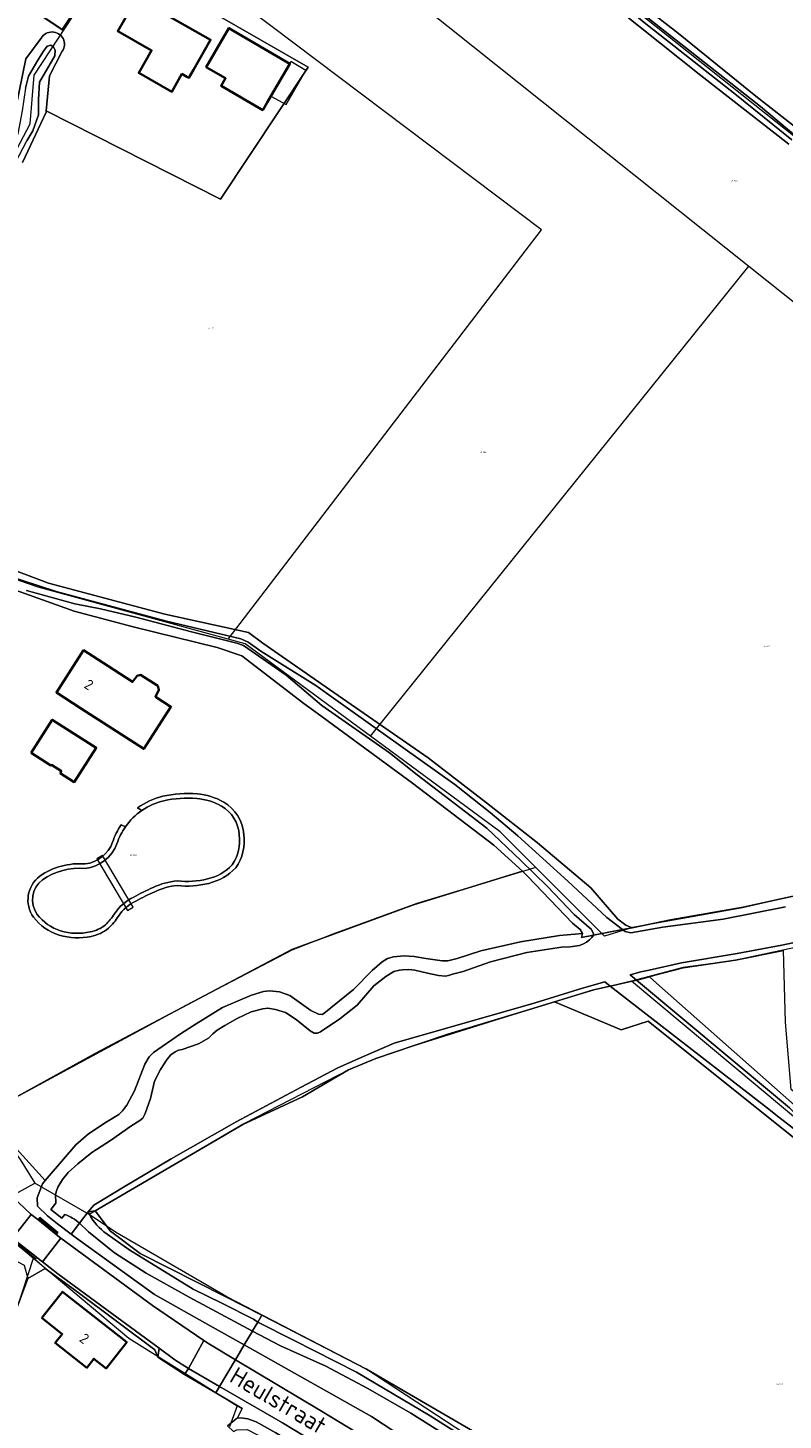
# Model space of a CAD drawing. Header units: metres. Extents: x 104777 to 177370, y 409697 to 438337.
# Tile 15 of 133: x 128908 to 129039, y 421777 to 422018. Entities that reach past the tile are written whole.
import ezdxf
from ezdxf.enums import TextEntityAlignment as Align
from ezdxf.lldxf.tags import DXFTag

# ---------------------------------------------------------------- set-up
doc = ezdxf.new("R2010")
doc.units = ezdxf.units.M
for name, color, linetype, lineweight in [('B-WE-GR-GRAS-GV', 60, 'Continuous', 13), ('B-WE-IE-TERREINAFSCHEIDING_KUNSTMATIG_HEKWERK-G', 20, 'IE-TERREINAFSCHEIDING_KUNSTMATIG-SO', 18), ('B-WE-KG-GRENS_PERCEEL-G', 150, 'KG-PERCEEL-SO', 18), ('B-WE-KG-GRENS_PERCEEL-S', 150, 'Continuous', 25), ('B-WE-KW-KUNSTWERK_DEK-GV', 170, 'Continuous', 18), ('B-WE-OG-BEBOUWING-G', 7, 'Continuous', 35), ('B-WE-OG-BEBOUWING-GV', 7, 'Continuous', 35), ('B-WE-OG-BEBOUWING_HUISNUMMER-T18', 10, 'Continuous', 18), ('B-WE-OG-BEBOUWING_LUIFEL-GV', 7, 'Continuous', 18), ('B-WE-OG-BEBOUWING_STRAATNAAM-T18', 10, 'Continuous', 18), ('B-WE-OG-TERREIN_BEGROEID-GV', 7, 'Continuous', 18), ('B-WE-OG-TERREIN_ERF-GV', 7, 'Continuous', 18), ('B-WE-OG-TERREIN_OEVER-GV', 7, 'Continuous', 18), ('B-WE-OG-WATER-GV', 130, 'Continuous', 18), ('B-WE-OG-WATER_SLOOT-GV', 120, 'Continuous', 18), ('B-WE-OG-WEG-GV', 7, 'Continuous', 18), ('B-WE-VH-GESLOTENVERHARDING_ASFALT-GV', 10, 'Continuous', 18), ('B-WE-VH-GESLOTENVERHARDING_BETON-GV', 10, 'Continuous', 18), ('B-WE-VH-OPENVERHARDING_BETONSTRAATSTEEN-GV', 90, 'Continuous', 18), ('B-WE-VH-OPENVERHARDING_STRAATBAKSTEEN-GV', 90, 'Continuous', 18)]:
    doc.layers.add(name, color=color, linetype=linetype, lineweight=lineweight)
doc.styles.add('NLCS-ISO', font='NLCS-ISO.ttf')
doc.styles.add('NLCS-ISO-M20-T18', font='NLCS-ISO.ttf', dxfattribs={"height": 0.036})
doc.styles.get("Standard").update_dxf_attribs({"font": 'Romans.shx'})
doc.linetypes.add('IE-TERREINAFSCHEIDING_KUNSTMATIG-SO', pattern='A,4,[82,NLCS.SHX,S=0.75,R=90,X=0,Y=0],4,-2', length=10)
tags = doc.linetypes.add('KG-PERCEEL-SO', pattern='A,5.5,-2,["P",Standard,S=1.8,R=0,X=-0.5,Y=-0.9],-2,5.5,-2,[5,NLCS.SHX,S=0.75,R=0,X=0,Y=0],-2', length=19).pattern_tags.tags
tags[6] = DXFTag(74, 10)

# ---------------------------------------------------------------- blocks, each defined once
blk = doc.blocks.new('SKG-PERCEELNUMMER-SO')
at = {"style": 'NLCS-ISO', "oblique": 10, "flags": 1}
for tag, p in [('GEMEENTECODE', (0, 2.6)), ('PERCEELGROOTTE', (0, -2.4))]:
    blk.add_attdef(tag, text='', height=1.8, dxfattribs=at).set_placement(p, align=Align.MIDDLE_CENTER)
at = {"style": 'NLCS-ISO', "oblique": 10}
blk.add_attdef('SECTIE', text='', height=1.8, dxfattribs=at).set_placement((-0.5, 0), align=Align.MIDDLE_RIGHT)
blk.add_attdef('PERCEELNUMMER', text='', height=1.8, dxfattribs=at).set_placement((0.5, 0), align=Align.MIDDLE_LEFT)

msp = doc.modelspace()

# ---------------------------------------------------------------- linework, layer by layer
at = {"layer": 'B-WE-GR-GRAS-GV', "ltscale": 20, "flags": 128}
for points in [[(129043.97, 422150.099), (129029.082, 422126.616), (129028.33, 422125.43), (129025.272, 422121.591), (129024.408, 422120.533), (129020.851, 422116.837), (129012.988, 422109.345), (129001.907, 422099.967), (128983.958, 422086.499), (128957.084, 422068.779), (128956.876, 422068.31), (128956.838, 422067.973), (128956.96, 422067.659), (128985.478, 422045.861), (128998.001, 422035.891), (129009.533, 422026.287), (129021.049, 422017.271), (129034.477, 422006.442), (129042.139, 422000.409)], [(129040.149, 421998.145), (129024.967, 422010.018), (129003.629, 422027.015)], [(128936.584, 422023.199), (128956.978, 422011.456), (128941.857, 421988.621), (128911.67, 422003.884), (128911.65, 422003.68), (128907.582, 421994.928)], [(128901.795, 421925.971), (128912.044, 421922.137), (128932.194, 421916.768), (128946.676, 421913.604), (128949.178, 421911.708), (128961.461, 421903.176), (128977.752, 421891.86), (128987.863, 421884.083), (128996.676, 421877.154), (129005.905, 421869.353), (129010.558, 421863.983), (129011.958, 421862.941), (129013.049, 421862.479), (129019.684, 421863.83), (129032.279, 421866.025), (129048.759, 421869.694)], [(128903.748, 421827.266), (128911.505, 421818.7), (128912.169, 421819.517), (128916.772, 421824.888), (128918.977, 421826.781), (128922.068, 421828.807), (128924.235, 421830.162), (128924.901, 421830.782), (128925.238, 421831.222), (128925.644, 421831.782), (128926.93, 421834.259), (128928.715, 421838.881), (128929.467, 421840.14), (128930.262, 421840.891), (128934.883, 421844.099), (128937.647, 421845.815), (128942.16, 421848.654), (128947.185, 421850.808), (128949.275, 421851.434), (128950.282, 421851.528), (128952.037, 421851.366), (128953.843, 421850.716), (128957.482, 421848.149), (128958.76, 421847.516), (128959.428, 421847.439), (128959.707, 421847.61), (128964.853, 421851.767), (128968.088, 421855.09), (128969.777, 421856.542), (128970.741, 421857.124), (128971.777, 421857.417), (128973.59, 421857.614), (128975.355, 421857.522), (128977.379, 421857.151), (128980.212, 421856.754), (128981.188, 421856.758), (128982.752, 421857.153), (128986.883, 421858.466), (128993.744, 421860.039), (129000.487, 421861.143), (129004.444, 421861.468), (129004.034, 421862.144), (129002.729, 421863.287), (128994.963, 421871.42), (128994.06, 421872.247), (128975.214, 421866.439), (128954.162, 421858.689), (128920.157, 421840.725), (128901.187, 421830.279)], [(129041.23, 421825.966), (129036.386, 421829.847), (129015.832, 421846.317), (129011.156, 421844.815), (128999.593, 421849.64), (128990.216, 421846.774), (128975.526, 421842.171), (128968.721, 421839.834), (128963.967, 421837.846), (128956.045, 421833.224), (128945.68, 421828.42), (128945.012, 421828.029), (128920.16, 421813.47), (128922.78, 421809.93), (128927.95, 421806.1), (128942.638, 421798.622), (128948.994, 421795.386), (128954.8, 421792.43), (128967.09, 421786.04), (128991.754, 421771.682), (129017.1, 421755.509), (129038.862, 421740.337), (129042.38, 421737.746)]]:
    msp.add_lwpolyline(points, dxfattribs=at)
msp.add_lwpolyline([(129039.235, 421858.521), (129030.95, 421856.868), (129021.863, 421855.55), (129016.992, 421854.245), (129016.03, 421853.987), (129017.272, 421852.895), (129037.693, 421834.815), (129049.637, 421824.23), (129065.468, 421811.443), (129076.85, 421802.262), (129077.061, 421801.817), (129077.061, 421801.513), (129076.991, 421801.115), (129076.78, 421800.81), (129076.569, 421800.529), (129076.156, 421800.194), (129080.248, 421797.729), (129082.33, 421801.372), (129071.557, 421809.429), (129040.597, 421834.487), (129039.567, 421846.15)], close=True, dxfattribs=at)
at = {"layer": 'B-WE-IE-TERREINAFSCHEIDING_KUNSTMATIG_HEKWERK-G', "ltscale": 20, "flags": 128}
for points in [[(128910.373, 421812.133), (128913.558, 421809.536)], [(128906.878, 421807.683), (128909.864, 421805.185)]]:
    msp.add_lwpolyline(points, dxfattribs=at)
at = {"layer": 'B-WE-KG-GRENS_PERCEEL-G', "ltscale": 20, "flags": 128}
for points in [[(129141.8, 421918.91), (129047.122, 421994.68), (128955.375, 422067.587)], [(128933.483, 422056.636), (129033.239, 421976.982)], [(128943.137, 421912.426), (128997.361, 421983.288), (128927.365, 422036.15)], [(128896.66, 421978.504), (128908.899, 422001.615), (128909.606, 422010.059), (128917.807, 422022.541)], [(128967.773, 421895.613), (129033.239, 421976.982)], [(129033.239, 421976.982), (129123.225, 421905.327)], [(128943.137, 421912.426), (128910.271, 421921.431), (128899.027, 421925.32)], [(128967.773, 421895.613), (128946.084, 421911.619), (128943.137, 421912.426)], [(129123.225, 421905.327), (129111.086, 421898.011), (129092.309, 421885.574), (129075.71, 421877.312), (129064.416, 421873.318), (129032.136, 421865.936), (129013.096, 421862.485), (129008.264, 421861.036), (128996.419, 421872.904)], [(129126.93, 421897.792), (129110.246, 421887.392), (129092.845, 421876.453), (129080.411, 421870.707), (129072.065, 421867.923), (129064.555, 421865.24), (129053.769, 421861.728), (129030.495, 421856.771), (129021.894, 421855.561), (129012.953, 421853.245)], [(128996.419, 421872.904), (128990.214, 421879.052), (128967.773, 421895.613)], [(128996.419, 421872.904), (128975.802, 421866.662), (128961.26, 421861.365), (128954.154, 421858.567), (128935.836, 421848.997), (128901.205, 421830.294)], [(129012.953, 421853.245), (129006.341, 421851.685), (128981.176, 421844.037), (128968.727, 421839.848), (128964.007, 421837.871), (128945.889, 421828.548), (128919.079, 421812.806)], [(129102.106, 421781.522), (129078.872, 421798.118), (129012.953, 421853.245)], [(128901.205, 421830.294), (128907.148, 421822.348), (128909.701, 421818.283)], [(128902.84, 421814.508), (128909.701, 421818.283)], [(128919.079, 421812.806), (128909.701, 421818.283)], [(129090.536, 421700.357), (129068.7, 421716.114), (129065.315, 421721.91), (129030.867, 421745.005), (129003.471, 421762.171), (128966.998, 421786.125), (128942.931, 421798.597), (128923.672, 421809.772), (128919.079, 421812.806)], [(128901.875, 421811.608), (128909.473, 421805.247)], [(128923.058, 421717.313), (128912.899, 421721.797), (128898.438, 421726.923), (128888.737, 421729.394), (128888.78, 421735.557), (128890.65, 421747.881), (128895.959, 421765.362), (128907.623, 421799.632), (128909.473, 421805.247)], [(128909.473, 421805.247), (128925.99, 421791.43), (128944.73, 421779.718), (128943.407, 421776.072)]]:
    msp.add_lwpolyline(points, dxfattribs=at)
at = {"layer": 'B-WE-KW-KUNSTWERK_DEK-GV', "ltscale": 20, "flags": 128}
msp.add_lwpolyline([(128921.408, 421874.952), (128920.45, 421874.38), (128925.764, 421865.479), (128926.722, 421866.051)], close=True, dxfattribs=at)
at = {"layer": 'B-WE-OG-BEBOUWING-G', "ltscale": 20, "flags": 128}
for points in [[(128937.131, 422010.968), (128940.117, 422016.184), (128927.37, 422023.47), (128924.06, 422017.68), (128929.891, 422014.348), (128927.693, 422010.457), (128933.426, 422007.197), (128935.152, 422010.291), (128936.031, 422009.791), (128936.371, 422009.606)], [(128950.542, 422006.417), (128953.831, 422012.042), (128943.291, 422018.205), (128939.354, 422011.472), (128942.695, 422009.519), (128941.934, 422008.216), (128949.134, 422004.009), (128949.894, 422005.309)], [(128922.34, 421907.79), (128918.14, 421910.5), (128913.43, 421903.21), (128917.63, 421900.49), (128928.537, 421893.427), (128933.263, 421900.742), (128930.584, 421902.47), (128931.177, 421903.638), (128930.963, 421904.359), (128928.014, 421906.243), (128927.422, 421906.078), (128926.63, 421905.022)], [(128909.08, 421892.74), (128912.5, 421890.56), (128912.56, 421890.66), (128914.3, 421889.55), (128914.11, 421889.24), (128916.53, 421887.69), (128920.32, 421893.63), (128912.73, 421898.47)], [(128910.914, 421794.916), (128914.453, 421792.136), (128913.249, 421790.603), (128918.708, 421786.315), (128919.913, 421787.848), (128922.036, 421786.181), (128925.594, 421790.711), (128914.472, 421799.445)]]:
    msp.add_lwpolyline(points, close=True, dxfattribs=at)
at = {"layer": 'B-WE-OG-BEBOUWING-GV', "ltscale": 20, "flags": 128}
for points in [[(128910.659, 422020.449), (128914.493, 422017.901), (128917.915, 422023.051), (128914.081, 422025.598)], [(128937.131, 422010.968), (128940.117, 422016.184), (128927.37, 422023.47), (128924.06, 422017.68), (128929.891, 422014.348), (128927.693, 422010.457), (128933.426, 422007.197), (128935.152, 422010.291), (128936.031, 422009.791), (128936.371, 422009.606)], [(128950.542, 422006.417), (128953.831, 422012.042), (128943.291, 422018.205), (128939.354, 422011.472), (128942.695, 422009.519), (128941.934, 422008.216), (128949.134, 422004.009), (128949.894, 422005.309)], [(128922.34, 421907.79), (128918.14, 421910.5), (128913.43, 421903.21), (128917.63, 421900.49), (128928.537, 421893.427), (128933.263, 421900.742), (128930.584, 421902.47), (128931.177, 421903.638), (128930.963, 421904.359), (128928.014, 421906.243), (128927.422, 421906.078), (128926.63, 421905.022)], [(128909.08, 421892.74), (128912.5, 421890.56), (128912.56, 421890.66), (128914.3, 421889.55), (128914.11, 421889.24), (128916.53, 421887.69), (128920.32, 421893.63), (128912.73, 421898.47)], [(128910.914, 421794.916), (128914.453, 421792.136), (128913.249, 421790.603), (128918.708, 421786.315), (128919.913, 421787.848), (128922.036, 421786.181), (128925.594, 421790.711), (128914.472, 421799.445)]]:
    msp.add_lwpolyline(points, close=True, dxfattribs=at)
at = {"layer": 'B-WE-OG-BEBOUWING_LUIFEL-GV', "ltscale": 20, "flags": 128}
msp.add_lwpolyline([(128950.542, 422006.417), (128953.183, 422004.982), (128956.606, 422010.894), (128954.02, 422012.411), (128953.831, 422012.042)], close=True, dxfattribs=at)
at = {"layer": 'B-WE-OG-TERREIN_BEGROEID-GV', "ltscale": 20, "flags": 128}
msp.add_lwpolyline([(128888.742, 421771.442), (128892.502, 421783.415), (128897.976, 421800.847), (128901.545, 421804.609), (128902.402, 421805.512), (128904.625, 421805.748), (128905.869, 421805.099), (128907.844, 421804.069), (128908.476, 421801.747), (128911.515, 421803.498), (128909.77, 421805.072), (128906.748, 421807.528), (128904.851, 421807.946), (128903.409, 421808.581), (128900.173, 421805.419), (128897.664, 421801.561), (128895.753, 421797.373), (128894.68, 421794.441), (128887.866, 421772.684)], close=True, dxfattribs=at)
at = {"layer": 'B-WE-OG-TERREIN_ERF-GV', "ltscale": 20, "flags": 128}
for points in [[(128914.46, 422014.19), (128912.27, 422009.93), (128911.67, 422003.884), (128941.857, 421988.621), (128956.978, 422011.456), (128936.584, 422023.199), (128931.957, 422027.059), (128932.742, 422028.479), (128930.761, 422030.273), (128930.012, 422032.293), (128929.408, 422032.869), (128923.844, 422037.877), (128923.422, 422037.508), (128920.94, 422034.929), (128919.127, 422033.046), (128917.622, 422034.504), (128916.116, 422035.962), (128917.94, 422037.998), (128916.32, 422039.447), (128917.789, 422041.085), (128916.118, 422042.552), (128914.93, 422043.715), (128911.569, 422041.326)], [(128883.542, 421983.701), (128888.98, 421985.089), (128891.011, 421976.123), (128891.27, 421974.98), (128893.879, 421979.738), (128894.628, 421981.105), (128896.441, 421984.411), (128902.65, 421995.15), (128902.82, 421995.74), (128905.86, 422001.57), (128908.14, 422012.88), (128910.8, 422016.45)], [(128901.187, 421830.279), (128920.157, 421840.725), (128954.162, 421858.689), (128975.214, 421866.439), (128994.06, 421872.247), (128989.134, 421876.76), (128975.023, 421887.473), (128958.538, 421899.595), (128956.22, 421901.3), (128945.508, 421909.552), (128941.252, 421911.009), (128926.74, 421914.552), (128916.5, 421917.28), (128897.74, 421923.99)], [(128928.242, 421882.778), (128927.471, 421883.201)], [(128924.655, 421880.285), (128925.384, 421879.946)], [(128943.03, 421776.264), (128944.763, 421777.636), (128945.58, 421779.239), (128941.023, 421781.941), (128935.597, 421785.159), (128930.984, 421788.142), (128930.463, 421789.429), (128924.28, 421794.048), (128916.765, 421799.654), (128911.515, 421803.498), (128908.476, 421801.747), (128906.478, 421796.343), (128904.406, 421790.313), (128901.83, 421785.25), (128900.685, 421781.187), (128897.911, 421771.345)]]:
    msp.add_lwpolyline(points, dxfattribs=at)
for points in [[(128910.659, 422020.449), (128914.081, 422025.598), (128917.915, 422023.051), (128914.493, 422017.901)], [(128940.117, 422016.184), (128937.131, 422010.968), (128936.371, 422009.606), (128936.031, 422009.791), (128935.152, 422010.291), (128933.426, 422007.197), (128927.693, 422010.457), (128929.891, 422014.348), (128924.06, 422017.68), (128927.37, 422023.47)], [(128953.831, 422012.042), (128950.542, 422006.417), (128949.894, 422005.309), (128949.134, 422004.009), (128941.934, 422008.216), (128942.695, 422009.519), (128939.354, 422011.472), (128943.291, 422018.205)], [(128918.14, 421910.5), (128922.34, 421907.79), (128926.63, 421905.022), (128927.422, 421906.078), (128928.014, 421906.243), (128930.963, 421904.359), (128931.177, 421903.638), (128930.584, 421902.47), (128933.263, 421900.742), (128928.537, 421893.427), (128917.63, 421900.49), (128913.43, 421903.21)], [(128920.32, 421893.63), (128916.53, 421887.69), (128914.11, 421889.24), (128914.3, 421889.55), (128912.56, 421890.66), (128912.5, 421890.56), (128909.08, 421892.74), (128912.73, 421898.47)], [(128925.594, 421790.711), (128922.036, 421786.181), (128919.913, 421787.848), (128918.708, 421786.315), (128913.249, 421790.603), (128914.453, 421792.136), (128910.914, 421794.916), (128914.472, 421799.445)]]:
    msp.add_lwpolyline(points, close=True, dxfattribs=at)
at = {"layer": 'B-WE-OG-TERREIN_ERF-GV', "ltscale": 20}
for points in [[(128910.8, 422016.45, -1.0371611), (128914.46, 422014.19)], [(128927.471, 421883.201, -0.099728), (128931.835, 421885.242)], [(128931.835, 421885.242, -0.0701768), (128937.777, 421885.643)], [(128937.777, 421885.643, -0.1051426), (128942.38, 421884.225)], [(128942.38, 421884.225, -0.2495055), (128945.871, 421878.634)], [(128925.384, 421879.946, -0.0885778), (128928.242, 421882.778)], [(128923.157, 421877.288, -0.06874), (128924.655, 421880.285)], [(128918.398, 421873.529, 0.283408), (128923.157, 421877.288)], [(128945.871, 421878.634, -0.1872278), (128944.47, 421872.85)], [(128910.546, 421871.414, -0.1702709), (128918.398, 421873.529)], [(128944.47, 421872.85, -0.1451353), (128939.787, 421870.152)], [(128909.463, 421864.292, -0.4008676), (128910.546, 421871.414)], [(128934.326, 421869.771, 0.0957391), (128930.492, 421868.708)], [(128939.787, 421870.152, -0.0888009), (128934.326, 421869.771)], [(128930.492, 421868.708, 0.0325836), (128927.202, 421867.063)], [(128927.202, 421867.063, 0.1477333), (128924.167, 421864.452)], [(128913.916, 421861.205, -0.1530256), (128909.463, 421864.292)], [(128922.46, 421862.382, -0.1237798), (128919.452, 421860.982)], [(128924.167, 421864.452, -0.0495361), (128922.46, 421862.382)], [(128919.452, 421860.982, -0.1349343), (128913.916, 421861.205)]]:
    msp.add_lwpolyline(points, format="xyb", dxfattribs=at)
at = {"layer": 'B-WE-OG-TERREIN_OEVER-GV', "ltscale": 20, "flags": 128}
for points in [[(129042.139, 422000.409), (129034.477, 422006.442), (129021.049, 422017.271), (129009.533, 422026.287), (128998.001, 422035.891), (128985.478, 422045.861), (128956.96, 422067.659), (128956.838, 422067.973), (128956.093, 422067.66), (128956.242, 422067.451), (128957.063, 422066.733), (128984.801, 422044.7), (129000.401, 422032.187), (129009.817, 422024.799), (129017.138, 422018.882), (129035.251, 422004.615), (129041.404, 421999.478)], [(129040.707, 421998.858), (129030.846, 422006.849), (129015.133, 422019.182), (129006.185, 422026.642), (128999.89, 422031.528), (128993.705, 422036.651), (128984.347, 422044.1), (128955.764, 422065.947), (128954.393, 422066.947), (128954.23, 422066.914), (128955.124, 422066.224), (128968.258, 422054.96), (128981.599, 422044.19), (129003.629, 422027.015), (129024.967, 422010.018), (129040.149, 421998.145)], [(128910.8, 422016.45), (128908.14, 422012.88), (128905.86, 422001.57), (128902.82, 421995.74), (128902.65, 421995.15), (128896.441, 421984.411), (128894.628, 421981.105), (128893.879, 421979.738), (128896.181, 421978.746)], [(128907.582, 421994.928), (128911.65, 422003.68), (128911.67, 422003.884), (128912.27, 422009.93), (128914.46, 422014.19)], [(128908.062, 422007.795), (128908.595, 422009.865), (128910.224, 422012.668), (128911.182, 422014.221), (128911.865, 422015.061), (128912.447, 422015.252), (128912.986, 422014.855), (128913.233, 422014.392), (128913.142, 422013.391), (128910.501, 422008.858), (128910.344, 422005.858), (128910.355, 422003.215), (128909.371, 422000.429), (128908.3, 421998.697)], [(128904.754, 421923.48), (128913.404, 421920.653), (128932.511, 421915.516), (128945.336, 421912.505), (128946.644, 421911.893), (128948.799, 421910.364), (128958.353, 421904.388), (128960.994, 421902.506), (128982.356, 421887.28), (128988.474, 421882.448), (128993.279, 421878.404), (129001.944, 421870.526), (129008.687, 421864.242), (129011.398, 421862.159), (129013.049, 421862.479), (129011.958, 421862.941), (129010.558, 421863.983), (129005.905, 421869.353), (128996.676, 421877.154), (128987.863, 421884.083), (128977.752, 421891.86), (128961.461, 421903.176), (128949.178, 421911.708), (128946.676, 421913.604), (128932.194, 421916.768), (128912.044, 421922.137), (128901.795, 421925.971)], [(128897.74, 421923.99), (128916.5, 421917.28), (128926.74, 421914.552), (128941.252, 421911.009), (128945.508, 421909.552), (128956.22, 421901.3), (128958.538, 421899.595), (128975.023, 421887.473), (128989.134, 421876.76), (128994.06, 421872.247), (128994.963, 421871.42), (129002.729, 421863.287), (129004.034, 421862.144), (129004.444, 421861.468), (129004.266, 421860.777), (129006.359, 421861.183), (129006.353, 421861.42), (129006.04, 421862.176), (129003.036, 421864.74), (128998.385, 421869.61), (128993.742, 421874.187), (128987.899, 421879.731), (128975.852, 421888.93), (128971.053, 421892.74), (128959.383, 421900.95), (128953.196, 421906.191), (128945.836, 421911.343), (128944.651, 421911.723), (128936.788, 421913.69), (128927.205, 421916.258), (128921.059, 421917.682), (128916.631, 421918.564), (128908.288, 421920.871)], [(128927.471, 421883.201), (128928.242, 421882.778)], [(128925.384, 421879.946), (128924.655, 421880.285)], [(129048.759, 421869.694), (129032.279, 421866.025), (129019.684, 421863.83), (129013.049, 421862.479), (129011.398, 421862.159), (129011.865, 421861.8), (129012.81, 421861.59), (129018.364, 421862.558), (129028.783, 421863.948), (129039.592, 421866.111)], [(129006.359, 421861.183), (129004.266, 421860.777), (129004.444, 421861.468), (129000.487, 421861.143), (128993.744, 421860.039), (128986.883, 421858.466), (128982.752, 421857.153), (128981.188, 421856.758), (128980.212, 421856.754), (128977.379, 421857.151), (128975.355, 421857.522), (128973.59, 421857.614), (128971.777, 421857.417), (128970.741, 421857.124), (128969.777, 421856.542), (128968.088, 421855.09), (128964.853, 421851.767), (128959.707, 421847.61), (128959.428, 421847.439), (128958.76, 421847.516), (128957.482, 421848.149), (128953.843, 421850.716), (128952.037, 421851.366), (128950.282, 421851.528), (128949.275, 421851.434), (128947.185, 421850.808), (128942.16, 421848.654), (128937.647, 421845.815), (128934.883, 421844.099), (128930.262, 421840.891), (128929.467, 421840.14), (128928.715, 421838.881), (128926.93, 421834.259), (128925.644, 421831.782), (128925.238, 421831.222), (128924.901, 421830.782), (128924.235, 421830.162), (128922.068, 421828.807), (128918.977, 421826.781), (128916.772, 421824.888), (128912.169, 421819.517), (128911.505, 421818.7), (128911.029, 421818.114), (128910.11, 421815.736), (128910.149, 421814.265), (128911.899, 421812.605), (128913.636, 421811.217), (128915.984, 421809.435), (128917.416, 421811.322)], [(128914.905, 421812.844), (128914.394, 421812.198), (128912.471, 421813.717), (128913.337, 421814.814), (128913.268, 421816.285), (128913.441, 421816.931), (128913.678, 421817.568), (128914.502, 421818.908), (128915.484, 421820.083), (128917.128, 421821.621), (128919.544, 421823.585), (128922.79, 421825.636), (128926.339, 421828.121), (128927.893, 421829.096), (128928.417, 421829.531), (128928.554, 421829.854), (128928.801, 421830.298), (128929.722, 421832.892), (128930.428, 421835.901), (128931.453, 421837.933), (128932.579, 421839.736), (128933.222, 421840.448), (128933.957, 421840.968), (128934.546, 421841.256), (128935.218, 421841.406), (128938.026, 421842.404), (128939.737, 421843.379), (128940.509, 421844.092), (128941.225, 421844.75), (128942.605, 421845.548), (128944.72, 421846.746), (128947.14, 421847.89), (128949.13, 421848.452), (128950.014, 421848.548), (128951.334, 421848.295), (128953.088, 421847.786), (128954.927, 421846.604), (128957.323, 421844.65), (128958.053, 421844.21), (128958.616, 421844.194), (128959.131, 421844.464), (128962.45, 421846.69), (128965.455, 421849.081), (128968.355, 421852.403), (128970.459, 421854.034), (128971.82, 421854.879), (128972.824, 421855.122), (128973.313, 421855.198), (128974.393, 421855.262), (128975.472, 421855.128), (128977.622, 421854.593), (128979.551, 421854.205), (128980.74, 421854.108), (128981.265, 421854.23), (128981.947, 421854.427), (128983.844, 421854.886), (128988.558, 421856.547), (128994.821, 421858.176), (129000.846, 421859.105), (129002.321, 421859.175), (129003.957, 421859.401), (129004.666, 421859.669), (129005.129, 421859.955), (129005.69, 421860.35), (129006.072, 421860.754), (129006.359, 421861.183)], [(129046.305, 421861.001), (129038.945, 421859.457), (129031.229, 421858.021), (129021.58, 421856.416), (129015.989, 421855.145), (129014.573, 421854.823), (129012.713, 421854.308), (129013.783, 421853.415), (129014.558, 421853.593), (129016.03, 421853.987), (129016.992, 421854.245), (129021.863, 421855.55), (129030.95, 421856.868), (129039.235, 421858.521)], [(129049.637, 421824.23), (129037.693, 421834.815), (129017.272, 421852.895), (129016.03, 421853.987), (129014.558, 421853.593), (129013.783, 421853.415), (129037.863, 421833.317), (129040.287, 421831.294)], [(129048.305, 421822.067), (129038.463, 421829.699), (129036.456, 421831.256), (129009.23, 421852.368), (129006.368, 421851.71), (128999.593, 421849.64), (129011.156, 421844.815), (129015.832, 421846.317), (129036.386, 421829.847), (129041.23, 421825.966)], [(128920.16, 421813.47), (128918.925, 421813.31)], [(128921.667, 421809.852), (128926.128, 421806.65), (128937.073, 421799.925), (128942.047, 421797.461), (128947.547, 421794.737), (128948.296, 421794.21), (128948.994, 421795.386), (128942.638, 421798.622), (128927.95, 421806.1), (128922.78, 421809.93), (128920.16, 421813.47)], [(128991.754, 421771.682), (128967.09, 421786.04), (128954.8, 421792.43), (128948.994, 421795.386), (128948.296, 421794.21), (128954.452, 421791.089), (128965.348, 421785.534), (128978.109, 421777.963), (129011.731, 421756.708)]]:
    msp.add_lwpolyline(points, dxfattribs=at)
at = {"layer": 'B-WE-OG-TERREIN_OEVER-GV', "ltscale": 20}
for points in [[(128914.46, 422014.19, 1.0371611), (128910.8, 422016.45)], [(128931.835, 421885.242, 0.099728), (128927.471, 421883.201)], [(128928.242, 421882.778, -0.0910365), (128932.01, 421884.469)], [(128937.777, 421885.643, 0.0701768), (128931.835, 421885.242)], [(128932.01, 421884.469, -0.0697902), (128937.713, 421884.853)], [(128937.713, 421884.853, -0.1049855), (128941.989, 421883.536)], [(128942.38, 421884.225, 0.1051426), (128937.777, 421885.643)], [(128945.871, 421878.634, 0.2495055), (128942.38, 421884.225)], [(128941.989, 421883.536, -0.2502436), (128945.083, 421878.555)], [(128924.655, 421880.285, 0.06874), (128923.157, 421877.288)], [(128923.904, 421877.026, -0.0718573), (128925.384, 421879.946)], [(128923.157, 421877.288, -0.283408), (128918.398, 421873.529)], [(128918.411, 421872.734, 0.2872762), (128923.904, 421877.026)], [(128945.083, 421878.555, -0.1858795), (128943.854, 421873.352)], [(128944.47, 421872.85, 0.1872278), (128945.871, 421878.634)], [(128918.398, 421873.529, 0.1702709), (128910.546, 421871.414)], [(128911.013, 421870.773, -0.1712677), (128918.411, 421872.734)], [(128943.854, 421873.352, -0.1434609), (128939.598, 421870.921)], [(128939.787, 421870.152, 0.1451353), (128944.47, 421872.85)], [(128910.546, 421871.414, 0.4008676), (128909.463, 421864.292)], [(128910.101, 421864.763, -0.3983045), (128911.013, 421870.773)], [(128934.339, 421870.566, 0.0972225), (128930.162, 421869.428)], [(128930.492, 421868.708, -0.0957391), (128934.326, 421869.771)], [(128934.326, 421869.771, 0.0888009), (128939.787, 421870.152)], [(128939.598, 421870.921, -0.0899547), (128934.339, 421870.566)], [(128926.84, 421867.769, 0.1457043), (128923.504, 421864.887)], [(128930.162, 421869.428, 0.0322774), (128926.84, 421867.769)], [(128927.202, 421867.063, -0.0325836), (128930.492, 421868.708)], [(128914.154, 421861.96, -0.1522665), (128910.101, 421864.763)], [(128923.504, 421864.887, -0.0483959), (128921.93, 421862.972)], [(128924.167, 421864.452, -0.1477333), (128927.202, 421867.063)], [(128909.463, 421864.292, 0.1530256), (128913.916, 421861.205)], [(128921.93, 421862.972, -0.1234205), (128919.288, 421861.758)], [(128919.452, 421860.982, 0.1237798), (128922.46, 421862.382)], [(128922.46, 421862.382, 0.0495361), (128924.167, 421864.452)], [(128913.916, 421861.205, 0.1349343), (128919.452, 421860.982)], [(128919.288, 421861.758, -0.1355562), (128914.154, 421861.96)], [(128917.416, 421811.322, 0.0964317), (128914.905, 421812.844)], [(128918.925, 421813.31, 0.1186914), (128921.667, 421809.852)]]:
    msp.add_lwpolyline(points, format="xyb", dxfattribs=at)
at = {"layer": 'B-WE-OG-TERREIN_OEVER-GV', "ltscale": 20, "flags": 128}
for points in [[(128918.925, 421813.31), (128920.16, 421813.47), (128945.012, 421828.029), (128945.68, 421828.42), (128956.045, 421833.224), (128963.967, 421837.846), (128968.721, 421839.834), (128975.526, 421842.171), (128990.216, 421846.774), (128999.593, 421849.64), (129006.368, 421851.71), (129009.23, 421852.368), (129008.301, 421853.088), (129004.485, 421852.032), (128996.271, 421849.467), (128971.902, 421842.484), (128966.675, 421840.232), (128962.146, 421838.233), (128955.773, 421834.894), (128944.533, 421828.845), (128943.726, 421828.411), (128933.31, 421822.44), (128925.038, 421817.582), (128919.893, 421814.452)], [(128940.057, 421793.574), (128945.95, 421790.253), (128947.378, 421792.662), (128936.406, 421798.498), (128928.955, 421802.649), (128923.516, 421806.206), (128919.015, 421809.847), (128917.416, 421811.322), (128915.984, 421809.435), (128916.9, 421808.74), (128930.41, 421799.01)], [(129037.262, 421738.255), (129035.759, 421739.198), (129035.293, 421739.069), (129031.884, 421741.387), (129027.448, 421744.289), (129020.23, 421749.011), (129014.069, 421753.254), (128999.199, 421762.555), (128992.859, 421766.911), (128987.185, 421770.463), (128980.551, 421774.811), (128974.759, 421778.418), (128967.305, 421782.687), (128960.038, 421786.549), (128952.191, 421790.102), (128947.378, 421792.662), (128945.95, 421790.253), (128967.96, 421777.85), (129024.914, 421740.436), (129034.54, 421734.112)], [(128943.03, 421776.264), (128944.093, 421775.249), (128944.644, 421775.559), (128946.446, 421775.606), (128956.369, 421770.458), (128977.056, 421757.606), (128990.492, 421748.897), (129024.923, 421726.579), (129038.197, 421718.084), (129038.21, 421717.569), (129038.937, 421717.235), (129039.318, 421717.737), (129039.595, 421718.433), (129038.785, 421719.297), (129015.058, 421734.811), (129001.751, 421743.218), (128967.214, 421765.729), (128958.924, 421770.431), (128951.423, 421775.055), (128948.028, 421776.934), (128946.538, 421777.485), (128945.742, 421777.553), (128944.763, 421777.636)]]:
    msp.add_lwpolyline(points, close=True, dxfattribs=at)
at = {"layer": 'B-WE-OG-WATER-GV', "ltscale": 20, "flags": 128}
msp.add_lwpolyline([(129041.404, 421999.478), (129035.251, 422004.615), (129017.138, 422018.882), (129009.817, 422024.799), (129000.401, 422032.187), (128984.801, 422044.7), (128957.063, 422066.733), (128956.242, 422067.451), (128956.093, 422067.66), (128954.393, 422066.947), (128955.764, 422065.947), (128984.347, 422044.1), (128993.705, 422036.651), (128999.89, 422031.528), (129006.185, 422026.642), (129015.133, 422019.182), (129030.846, 422006.849), (129040.707, 421998.858)], dxfattribs=at)
at = {"layer": 'B-WE-OG-WATER-GV', "ltscale": 20}
for points in [[(128932.01, 421884.469, 0.0910365), (128928.242, 421882.778)], [(128937.713, 421884.853, 0.0697902), (128932.01, 421884.469)], [(128941.989, 421883.536, 0.1049855), (128937.713, 421884.853)], [(128928.242, 421882.778, 0.0885778), (128925.384, 421879.946)], [(128945.083, 421878.555, 0.2502436), (128941.989, 421883.536)], [(128925.384, 421879.946, 0.0718573), (128923.904, 421877.026)], [(128923.904, 421877.026, -0.2872762), (128918.411, 421872.734)], [(128943.854, 421873.352, 0.1858795), (128945.083, 421878.555)], [(128918.411, 421872.734, 0.1712677), (128911.013, 421870.773)], [(128939.598, 421870.921, 0.1434609), (128943.854, 421873.352)], [(128911.013, 421870.773, 0.3983045), (128910.101, 421864.763)], [(128930.162, 421869.428, -0.0972225), (128934.339, 421870.566)], [(128934.339, 421870.566, 0.0899547), (128939.598, 421870.921)], [(128923.504, 421864.887, -0.1457043), (128926.84, 421867.769)], [(128926.84, 421867.769, -0.0322774), (128930.162, 421869.428)], [(128910.101, 421864.763, 0.1522665), (128914.154, 421861.96)], [(128921.93, 421862.972, 0.0483959), (128923.504, 421864.887)], [(128919.288, 421861.758, 0.1234205), (128921.93, 421862.972)], [(128914.154, 421861.96, 0.1355562), (128919.288, 421861.758)]]:
    msp.add_lwpolyline(points, format="xyb", dxfattribs=at)
at = {"layer": 'B-WE-OG-WATER_SLOOT-GV', "ltscale": 20, "flags": 128}
for points in [[(128897.545, 421978.029), (128898.392, 421979.814), (128898.789, 421980.65), (128908.3, 421998.697), (128909.371, 422000.429), (128910.355, 422003.215), (128910.344, 422005.858), (128910.501, 422008.858), (128913.142, 422013.391), (128913.233, 422014.392), (128912.986, 422014.855), (128912.447, 422015.252), (128911.865, 422015.061), (128911.182, 422014.221), (128910.224, 422012.668), (128908.595, 422009.865), (128908.062, 422007.795), (128907.518, 422003.904), (128906.742, 421999.89), (128906.027, 421998.05), (128904.638, 421995.018), (128901.675, 421989.302), (128898.641, 421984.053), (128896.181, 421978.746)], [(129009.23, 421852.368), (129036.456, 421831.256), (129038.463, 421829.699), (129048.305, 421822.067), (129075.036, 421801.587), (129075.543, 421801.249), (129075.956, 421801.249), (129076.35, 421801.475), (129076.35, 421801.906), (129075.727, 421802.236), (129063.683, 421811.854), (129042.273, 421829.32), (129040.287, 421831.294), (129037.863, 421833.317), (129013.783, 421853.415)]]:
    msp.add_lwpolyline(points, close=True, dxfattribs=at)
for points in [[(128908.288, 421920.871), (128916.631, 421918.564), (128921.059, 421917.682), (128927.205, 421916.258), (128936.788, 421913.69), (128944.651, 421911.723), (128945.836, 421911.343), (128953.196, 421906.191), (128959.383, 421900.95), (128971.053, 421892.74), (128975.852, 421888.93), (128987.899, 421879.731), (128993.742, 421874.187), (128998.385, 421869.61), (129003.036, 421864.74), (129006.04, 421862.176), (129006.353, 421861.42), (129006.359, 421861.183), (129011.398, 421862.159), (129008.687, 421864.242), (129001.944, 421870.526), (128993.279, 421878.404), (128988.474, 421882.448), (128982.356, 421887.28), (128960.994, 421902.506), (128958.353, 421904.388), (128948.799, 421910.364), (128946.644, 421911.893), (128945.336, 421912.505), (128932.511, 421915.516), (128913.404, 421920.653), (128904.754, 421923.48)], [(129039.592, 421866.111), (129028.783, 421863.948), (129018.364, 421862.558), (129012.81, 421861.59), (129011.865, 421861.8), (129011.398, 421862.159), (129006.359, 421861.183), (129006.072, 421860.754), (129005.69, 421860.35), (129005.129, 421859.955), (129004.666, 421859.669), (129003.957, 421859.401), (129002.321, 421859.175), (129000.846, 421859.105), (128994.821, 421858.176), (128988.558, 421856.547), (128983.844, 421854.886), (128981.947, 421854.427), (128981.265, 421854.23), (128980.74, 421854.108), (128979.551, 421854.205), (128977.622, 421854.593), (128975.472, 421855.128), (128974.393, 421855.262), (128973.313, 421855.198), (128972.824, 421855.122), (128971.82, 421854.879), (128970.459, 421854.034), (128968.355, 421852.403), (128965.455, 421849.081), (128962.45, 421846.69), (128959.131, 421844.464), (128958.616, 421844.194), (128958.053, 421844.21), (128957.323, 421844.65), (128954.927, 421846.604), (128953.088, 421847.786), (128951.334, 421848.295), (128950.014, 421848.548), (128949.13, 421848.452), (128947.14, 421847.89), (128944.72, 421846.746), (128942.605, 421845.548), (128941.225, 421844.75), (128940.509, 421844.092), (128939.737, 421843.379), (128938.026, 421842.404), (128935.218, 421841.406), (128934.546, 421841.256), (128933.957, 421840.968), (128933.222, 421840.448), (128932.579, 421839.736), (128931.453, 421837.933), (128930.428, 421835.901), (128929.722, 421832.892), (128928.801, 421830.298), (128928.554, 421829.854), (128928.417, 421829.531), (128927.893, 421829.096), (128926.339, 421828.121), (128922.79, 421825.636), (128919.544, 421823.585), (128917.128, 421821.621), (128915.484, 421820.083), (128914.502, 421818.908), (128913.678, 421817.568), (128913.441, 421816.931), (128913.268, 421816.285), (128913.337, 421814.814), (128912.471, 421813.717), (128914.394, 421812.198), (128914.905, 421812.844)], [(128917.416, 421811.322), (128918.925, 421813.31), (128919.893, 421814.452), (128925.038, 421817.582), (128933.31, 421822.44), (128943.726, 421828.411), (128944.533, 421828.845), (128955.773, 421834.894), (128962.146, 421838.233), (128966.675, 421840.232), (128971.902, 421842.484), (128996.271, 421849.467), (129004.485, 421852.032), (129008.301, 421853.088), (129009.23, 421852.368), (129013.783, 421853.415), (129012.713, 421854.308), (129014.573, 421854.823), (129015.989, 421855.145), (129021.58, 421856.416), (129031.229, 421858.021), (129038.945, 421859.457), (129046.305, 421861.001)], [(128918.925, 421813.31), (128917.416, 421811.322), (128919.015, 421809.847), (128923.516, 421806.206), (128928.955, 421802.649), (128936.406, 421798.498), (128947.378, 421792.662)], [(128947.378, 421792.662), (128947.389, 421792.679), (128948.296, 421794.21), (128947.547, 421794.737), (128942.047, 421797.461), (128937.073, 421799.925), (128926.128, 421806.65), (128921.667, 421809.852)], [(129011.731, 421756.708), (128978.109, 421777.963), (128965.348, 421785.534), (128954.452, 421791.089), (128948.296, 421794.21), (128947.389, 421792.679), (128947.378, 421792.662), (128952.191, 421790.102), (128960.038, 421786.549), (128967.305, 421782.687), (128974.759, 421778.418), (128980.551, 421774.811)]]:
    msp.add_lwpolyline(points, dxfattribs=at)
at = {"layer": 'B-WE-OG-WATER_SLOOT-GV', "ltscale": 20}
for points in [[(128914.905, 421812.844, -0.0964317), (128917.416, 421811.322)], [(128921.667, 421809.852, -0.1186914), (128918.925, 421813.31)]]:
    msp.add_lwpolyline(points, format="xyb", dxfattribs=at)
at = {"layer": 'B-WE-OG-WEG-GV', "ltscale": 20, "flags": 128}
for points in [[(128911.505, 421818.7), (128903.748, 421827.266), (128904.011, 421826.331), (128903.795, 421825.496), (128902.643, 421824.383), (128901.483, 421823.565), (128900.088, 421824.217), (128895.918, 421829.325), (128890.705, 421836.669), (128886.393, 421843.446), (128886.165, 421843.869), (128881.53, 421852.472), (128876.152, 421866.111), (128875.813, 421867.776), (128874.714, 421867.583), (128875.171, 421866.273), (128874.475, 421866.018), (128874.61, 421865.546), (128877.439, 421858.065), (128881.637, 421848.971), (128885.994, 421841.115), (128888.146, 421837.767)], [(128903.45, 421818.06), (128909.063, 421812.859), (128910.202, 421811.939), (128910.545, 421812.327), (128913.708, 421809.722), (128913.408, 421809.35), (128914.185, 421808.722), (128930.06, 421797.08), (128938.947, 421791.029), (128939.93, 421790.36), (128944.423, 421787.676), (128945.95, 421790.253), (128940.057, 421793.574), (128930.41, 421799.01), (128916.9, 421808.74), (128915.984, 421809.435), (128913.636, 421811.217), (128911.899, 421812.605), (128910.149, 421814.265), (128910.11, 421815.736), (128911.029, 421818.114), (128911.505, 421818.7)], [(129109.652, 421674.688), (129008.25, 421741.83), (128979.22, 421760.6), (128952.54, 421776.77), (128941.682, 421783.052), (128941.023, 421781.941), (128945.58, 421779.239), (128944.763, 421777.636), (128945.742, 421777.553), (128946.538, 421777.485), (128948.028, 421776.934), (128951.423, 421775.055), (128958.924, 421770.431), (128967.214, 421765.729), (129001.751, 421743.218), (129015.058, 421734.811), (129038.785, 421719.297), (129039.595, 421718.433)]]:
    msp.add_lwpolyline(points, dxfattribs=at)
for points in [[(128930.984, 421788.142), (128931.235, 421789.68), (128923.033, 421795.685), (128913.669, 421802.54), (128911.036, 421804.622), (128910.048, 421805.404), (128909.77, 421805.072), (128911.515, 421803.498), (128916.765, 421799.654), (128924.28, 421794.048), (128930.463, 421789.429)], [(129042.494, 421737.296), (129042.38, 421737.746), (129038.862, 421740.337), (129038.391, 421739.973), (129037.262, 421738.255), (129034.54, 421734.112), (129024.914, 421740.436), (128967.96, 421777.85), (128945.95, 421790.253), (128944.423, 421787.676), (128959, 421778.97), (128981.33, 421765.37), (129011.27, 421746), (129067.346, 421708.899), (129069.148, 421709.629), (129071.004, 421711.018), (129069.404, 421712.307), (129067.523, 421711.444), (129057.18, 421719.24), (129049.355, 421724.38), (129038.635, 421731.422), (129041.268, 421735.429)], [(128936.3, 421786.166), (128935.597, 421785.159), (128941.023, 421781.941), (128941.682, 421783.052)]]:
    msp.add_lwpolyline(points, close=True, dxfattribs=at)
at = {"layer": 'B-WE-VH-GESLOTENVERHARDING_ASFALT-GV', "ltscale": 20, "flags": 128}
msp.add_lwpolyline([(128938.947, 421791.029), (128936.3, 421786.166), (128941.682, 421783.052), (128944.386, 421787.614), (128944.423, 421787.676), (128939.93, 421790.36)], close=True, dxfattribs=at)
msp.add_lwpolyline([(129093.349, 421691.695), (129085.398, 421696.955), (129074.546, 421704.135), (129067.346, 421708.899), (129011.27, 421746), (128981.33, 421765.37), (128959, 421778.97), (128944.423, 421787.676), (128944.386, 421787.614), (128941.682, 421783.052), (128952.54, 421776.77), (128979.22, 421760.6), (129008.25, 421741.83), (129109.652, 421674.688), (129120.9, 421667.24)], dxfattribs=at)
at = {"layer": 'B-WE-VH-GESLOTENVERHARDING_BETON-GV', "ltscale": 20, "flags": 128}
for points in [[(128913.408, 421809.35), (128913.708, 421809.722), (128910.545, 421812.327), (128910.202, 421811.939)], [(128909.77, 421805.072), (128910.048, 421805.404), (128909.364, 421805.945), (128907.643, 421807.307), (128907.007, 421807.838), (128906.748, 421807.528)]]:
    msp.add_lwpolyline(points, close=True, dxfattribs=at)
at = {"layer": 'B-WE-VH-OPENVERHARDING_BETONSTRAATSTEEN-GV', "ltscale": 20, "flags": 128}
msp.add_lwpolyline([(128905.873, 421808.799), (128909.063, 421812.859), (128903.45, 421818.06)], dxfattribs=at)
for points in [[(128914.185, 421808.722), (128913.408, 421809.35), (128910.202, 421811.939), (128909.063, 421812.859), (128905.873, 421808.799), (128907.007, 421807.838), (128907.643, 421807.307), (128909.364, 421805.945), (128910.048, 421805.404), (128911.036, 421804.622)], [(128931.235, 421789.68), (128933.94, 421787.7), (128936.3, 421786.166), (128938.947, 421791.029), (128930.06, 421797.08), (128914.185, 421808.722), (128911.036, 421804.622), (128913.669, 421802.54), (128923.033, 421795.685)]]:
    msp.add_lwpolyline(points, close=True, dxfattribs=at)
at = {"layer": 'B-WE-VH-OPENVERHARDING_STRAATBAKSTEEN-GV', "ltscale": 20, "flags": 128}
msp.add_lwpolyline([(128936.3, 421786.166), (128933.94, 421787.7), (128931.235, 421789.68), (128930.984, 421788.142), (128935.597, 421785.159)], close=True, dxfattribs=at)

# ---------------------------------------------------------------- block references
at = {"layer": 'B-WE-KG-GRENS_PERCEEL-S', "ltscale": 20, "xscale": 0.15, "yscale": 0.15, "zscale": 0.15}
for p, values in [((129030.571, 421991.758), {'PERCEELNUMMER': '364', 'SECTIE': 'G'}), ((128939.968, 421966.298), {'PERCEELNUMMER': '933', 'SECTIE': 'G'}), ((128987.092, 421944.796), {'PERCEELNUMMER': '934', 'SECTIE': 'G'}), ((129036.174, 421911.233), {'PERCEELNUMMER': '363', 'SECTIE': 'G'}), ((128926.517, 421875.032), {'PERCEELNUMMER': '1122', 'SECTIE': 'G'}), ((129038.256, 421783.44), {'PERCEELNUMMER': '1143', 'SECTIE': 'G'})]:
    msp.add_blockref('SKG-PERCEELNUMMER-SO', p, dxfattribs=at).add_auto_attribs(values)

# ---------------------------------------------------------------- texts
at = {"layer": 'B-WE-OG-BEBOUWING_HUISNUMMER-T18', "ltscale": 20, "style": 'NLCS-ISO-M20-T18'}
for rotation, p in [(327.1, (128919.062, 421904.556)), (321.8, (128918.283, 421791.366))]:
    msp.add_text('2', height=1.8, rotation=rotation, dxfattribs=at).set_placement(p, align=Align.MIDDLE)
at = {"layer": 'B-WE-OG-BEBOUWING_STRAATNAAM-T18', "ltscale": 20, "style": 'NLCS-ISO-M20-T18'}
msp.add_text('Heulstraat', height=3, rotation=329.4, dxfattribs=at).set_placement((128951.84, 421780.639), align=Align.MIDDLE)

doc.saveas('drawing.dxf')
